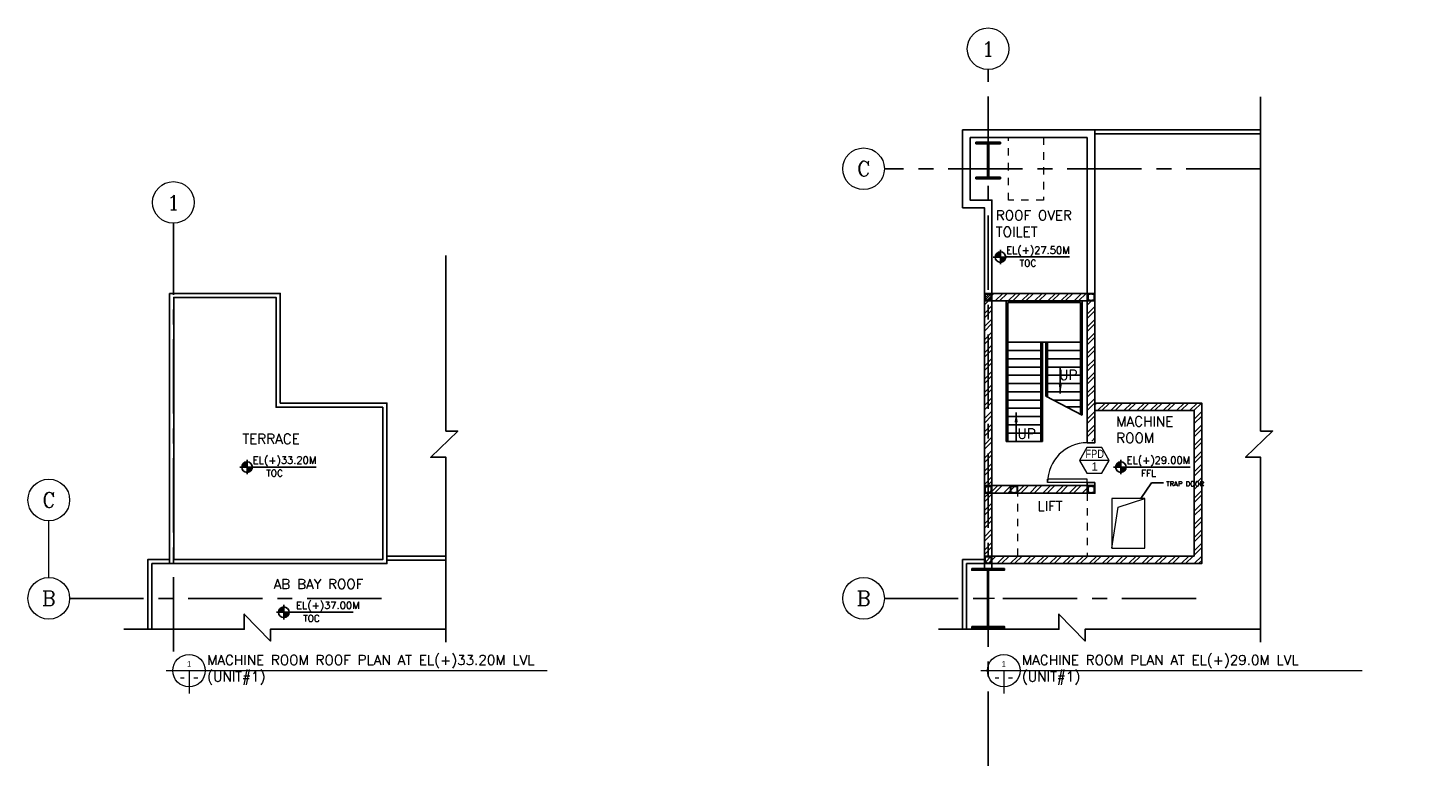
# Model space of a CAD drawing. Header units: inches. Extents: x 0 to 1544102, y -487208 to 23144100.
# Tile 62 of 256: x 332004 to 374357, y -419964 to -397387. Entities that reach past the tile are written whole.
import ezdxf
from ezdxf.enums import TextEntityAlignment as Align

# ---------------------------------------------------------------- set-up
doc = ezdxf.new("R2010")
doc.units = ezdxf.units.IN
doc.header["$LTSCALE"] = 1800
doc.header["$MEASUREMENT"] = 0
doc.linetypes.add('CENTER', pattern=[2, 1.25, -0.25, 0.25, -0.25])
doc.linetypes.add('HIDDENS', pattern=[0.25, 0.125, -0.125])
doc.layers.get('0').update_dxf_attribs({"color": 253, "lineweight": 9})
for name, color, linetype in [('1', 7, 'Continuous'), ('COL', 1, 'Continuous'), ('GRID', 251, 'CENTER'), ('REV3', 2, 'Continuous'), ('STAIR', 2, 'Continuous'), ('TEXT', 3, 'Continuous'), ('WALL', 6, 'Continuous')]:
    doc.layers.add(name, color=color, linetype=linetype)
for name, color, linetype, lineweight in [('2CON', 1, 'Continuous', 13), ('A-CUT OUT', 3, 'Continuous', 30), ('A-DOOR', 31, 'Continuous', 9), ('A-DOOR TAG', 3, 'Continuous', 15), ('A-WIN TAG', 3, 'Continuous', 13), ('A-WIN TAG TEXT', 3, 'Continuous', 13), ('ARROW', 3, 'Continuous', 13), ('CEN', 2, 'CENTER', 15), ('CL', 8, 'CENTER', 15), ('DIM', 4, 'Continuous', 18), ('LEADER', 4, 'Continuous', 15), ('TIT', 4, 'Continuous', 13), ('WALL HATCH', 251, 'Continuous', 13)]:
    doc.layers.add(name, color=color, linetype=linetype, lineweight=lineweight)
doc.styles.add('ARCHITECTURE', font='stylu.ttf')
doc.styles.add('COMPLEX', font='complex')
doc.styles.add('ROAMNS', font='ROMANS.shx')
doc.styles.add('ROMANC', font='ROMANC.SHX')
doc.styles.add('ROMANS', font='romans.shx')
doc.styles.add('SIMPLEX-25', font='simplex.shx')
doc.styles.get("Standard").update_dxf_attribs({"font": 'arial.ttf'})
doc.linetypes.add('FENCELINE1', pattern='A,0.25,-0.1,[133,ltypeshp.shx,S=0.1,R=0,X=-0.1,Y=0],-0.1,1', length=1.45)
doc.dimstyles.new('270-TA-100', dxfattribs={"dimscale": 150, "dimtxt": 400, "dimasz": 2, "dimexe": 0.75, "dimexo": 1, "dimgap": 1, "dimtad": 1, "dimdec": 0, "dimzin": 12, "dimdsep": 46, "dimtxsty": 'ROMANS', "dimcen": 0, "dimclrd": 256, "dimclre": 256, "dimclrt": 6, "dimadec": 1, "dimazin": 3, "dimtfac": 1, "dimtdec": 0, "dimtix": 1, "dimtmove": 2, "dimatfit": 0, "dimfxl": 1.25, "dimarcsym": 2})
doc.dimstyles.new('SET.DIM.', dxfattribs={"dimtxt": 375, "dimasz": 300, "dimexe": 50, "dimexo": 100, "dimgap": 100, "dimtad": 1, "dimdec": 0, "dimzin": 0, "dimdsep": 46, "dimtxsty": 'Standard', "dimcen": 0.09, "dimclrt": 2, "dimadec": 0, "dimazin": 0, "dimtfac": 1, "dimtdec": 0, "dimtofl": 0, "dimtmove": 2, "dimatfit": 3, "dimfxl": 0.18, "dimtolj": 1, "dimtzin": 0, "dimarcsym": 0})

# ---------------------------------------------------------------- blocks, each defined once
blk = doc.blocks.new('B-ROW COLUMN')
at = {"layer": 'COL'}
h = blk.add_hatch(dxfattribs=at)
h.set_pattern_fill('ANSI31', color=256, scale=200, style=0)
h.set_pattern_definition([(45, (155648.048, 63141.767), (-17.67767, 17.67767), [])])
h.paths.add_polyline_path([(171095, 85178), (172085, 85178), (172085, 85128), (171095, 85128)])
h.paths.add_polyline_path([(171574, 86878), (171606, 86878), (171606, 85178), (171574, 85178)])
h.paths.add_polyline_path([(171095, 86928), (172085, 86928), (172085, 86878), (171095, 86878)])
blk.add_line((171590, 85128), (171590, 86928))
at = {"layer": 'CEN'}
for p, q in [((171590, 85128), (171590, 86928)), ((171399, 86028), (171782, 86028))]:
    blk.add_line(p, q, dxfattribs=at)
at = {"layer": 'COL'}
for points in [[(171095, 86928), (172085, 86928), (172085, 86878), (171095, 86878)], [(171574, 86878), (171606, 86878), (171606, 85178), (171574, 85178)], [(171095, 85178), (172085, 85178), (172085, 85128), (171095, 85128)]]:
    blk.add_lwpolyline(points, close=True, dxfattribs=at)
blk = doc.blocks.new('C-ROW COLUMN (above17m)')
at = {"layer": 'COL'}
h = blk.add_hatch(dxfattribs=at)
h.set_pattern_fill('ANSI31', color=256, scale=200, style=0)
h.set_pattern_definition([(45, (-78771.347, -120071.694), (-17.6776695, 17.6776695), [])])
h.paths.add_polyline_path([(22, 755), (-22, 755), (-22, -255), (22, -255)])
h.paths.add_polyline_path([(370, -300), (370, -255), (-370, -255), (-370, -300)])
h.paths.add_polyline_path([(-370, 800), (-370, 755), (370, 755), (370, 800)])
at = {"layer": 'CEN'}
for p, q in [((0, -300), (0, 800)), ((-192, 0), (192, 0))]:
    blk.add_line(p, q, dxfattribs=at)
at = {"layer": 'COL'}
for points in [[(-370, 800), (370, 800), (370, 755), (-370, 755)], [(-22, 755), (22, 755), (22, -255), (-22, -255)], [(-370, -255), (370, -255), (370, -300), (-370, -300)]]:
    blk.add_lwpolyline(points, close=True, dxfattribs=at)
blk = doc.blocks.new('M_Fire Door Single - 1200 x 2100mm FPD1-Level 1')
at = {"layer": 'A-DOOR'}
for p, q in [((500, -115), (500, -1315)), ((600, -115), (500, -115)), ((600, -115), (600, -1315)), ((600, -1315), (500, -1315))]:
    blk.add_line(p, q, dxfattribs=at)
blk.add_arc((600, -115), 1200, 180, 270, dxfattribs=at)
blk = doc.blocks.new('PL-FFL2')
at = {"layer": 'A-CUT OUT'}
h = blk.add_hatch(color=7, dxfattribs=at)
h.paths.add_polyline_path([(3.09, 1.96, 0.414214), (1.09, -0.04), (3.09, -0.04)])
h.paths.add_polyline_path([(5.09, -0.04), (3.09, -0.04), (3.09, -2.04, 0.414214)])
at = {"color": 1, "linetype": 'Continuous'}
for p, q in [((3.09, 2.74), (3.09, -2.74)), ((29.24, 0), (4.78, 0)), ((4.78, 0), (5.09, 0)), ((0.31, -0.04), (5.09, -0.04))]:
    blk.add_line(p, q, dxfattribs=at)
blk.add_circle((3.09, -0.04), 2, dxfattribs=at)
at = {"color": 4, "linetype": 'Continuous'}
blk.add_attdef('EL(+)', text='', height=2.75, dxfattribs=at).set_placement((18.98, 2.4), align=Align.MIDDLE)
at = {"color": 3, "linetype": 'Continuous'}
blk.add_attdef('XXX', text='', height=2.5, dxfattribs=at).set_placement((18.44, -3.52), align=Align.MIDDLE)
blk = doc.blocks.new('Stub column')
at = {"layer": 'COL', "linetype": 'ByBlock'}
for p, q in [((-108, 90), (-108, -90)), ((-108, 90), (-100, 90)), ((-108, 90), (-100, 90)), ((-108, 90), (-108, -90)), ((-25, 100), (-100, 100)), ((-100, 100), (-100, -100)), ((-100, 100), (-100, -100)), ((-25, 100), (-100, 100)), ((90, 108), (-90, 108)), ((-90, 100), (-90, 108)), ((-90, 100), (-90, 108)), ((-25, 100), (100, 100)), ((90, 100), (90, 108)), ((100, 100), (100, -100)), ((108, 90), (100, 90)), ((108, 90), (108, -90)), ((-108, -90), (-100, -90)), ((-108, -90), (-100, -90)), ((-100, -100), (-25, -100)), ((-100, -100), (-25, -100)), ((-90, -100), (-90, -108)), ((-90, -100), (-90, -108)), ((90, -108), (-90, -108)), ((100, -100), (-25, -100)), ((90, -100), (90, -108)), ((108, -90), (100, -90))]:
    blk.add_line(p, q, dxfattribs=at)
for points in [[(-25, -100), (-25, -97, 0.401544), (-31, -91), (-88, -88, -0.401544), (-94, -82), (-94, 82, -0.401544), (-88, 88), (-31, 91, 0.401544), (-25, 97), (-25, 100)], [(-25, -100), (-25, -97, 0.401544), (-31, -91), (-88, -88, -0.401544), (-94, -82), (-94, 82, -0.401544), (-88, 88), (-31, 91, 0.401544), (-25, 97), (-25, 100)], [(25, -100), (25, -97, -0.401544), (31, -91), (88, -88, 0.401544), (94, -82), (94, 82, 0.401544), (88, 88), (31, 91, -0.401544), (25, 97), (25, 100)]]:
    blk.add_lwpolyline(points, format="xyb", dxfattribs=at)
blk = doc.blocks.new('GRD')
at = {"layer": 'CL', "linetype": 'Continuous'}
blk.add_circle((0, 419.99985), 419.99985, dxfattribs=at)
at = {"layer": 'CL', "color": 4, "style": 'COMPLEX'}
blk.add_attdef('GRD', text='', height=300, dxfattribs=at).set_placement((0, 419.99985), align=Align.MIDDLE)

msp = doc.modelspace()

# ---------------------------------------------------------------- hatches: boundary and pattern name
at = {"layer": 'WALL HATCH'}
h = msp.add_hatch(dxfattribs=at)
h.set_pattern_fill('ANSI32', color=256, scale=750, style=0)
h.set_pattern_definition([(45, (-80663.62, -583869.34), (-198.87378, 198.87378), []), (45, (-80531.04, -583869.34), (-198.87378, 198.87378), [])])
edge = h.paths.add_edge_path()
edge.add_arc((364222.71, -33997747.43), 33587860.14, 89.999901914, 90.000294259, ccw=False)
edge.add_line((364280.21, -409887.3), (364280.21, -405647.3))
edge.add_line((364280.21, -405647.3), (364050.21, -405647.3))
edge.add_line((364050.21, -405647.3), (364050.21, -409887.3))
h = msp.add_hatch(dxfattribs=at)
h.set_pattern_fill('ANSI32', color=256, scale=750, style=0)
h.set_pattern_definition([(45, (-80666.85, -583869.34), (-198.87378, 198.87378), []), (45, (-80534.26, -583869.34), (-198.87378, 198.87378), [])])
h.paths.add_polyline_path([(364046.99, -405417.3), (360935.21, -405417.3), (360935.21, -405647.3), (364046.99, -405647.3)])
h = msp.add_hatch(dxfattribs=at)
h.set_pattern_fill('ANSI32', color=256, scale=750, style=0)
h.set_pattern_definition([(45, (-80663.62, -583919.34), (-198.87378, 198.87378), []), (45, (-80531.04, -583919.34), (-198.87378, 198.87378), [])])
h.paths.add_polyline_path([(364280.21, -408967.3), (367280.21, -408967.3), (367280.21, -413367.3), (361165.21, -413367.3), (361165.21, -405417.3), (360935.21, -405417.3), (360935.21, -413597.3), (367510.21, -413597.3), (367510.21, -408737.3), (364280.21, -408737.3)])
h = msp.add_hatch(dxfattribs=at)
h.set_pattern_fill('ANSI32', color=256, scale=750, style=0)
h.set_pattern_definition([(45, (-60515.62, -596437.1), (-198.87378, 198.87378), []), (45, (-60383.04, -596437.1), (-198.87378, 198.87378), [])])
h.paths.add_polyline_path([(364050.21, -411467.3), (363355.21, -411467.3), (361165.21, -411467.3), (361165.21, -411352.3), (364050.21, -411352.3)])
h.paths.add_polyline_path([(364050.21, -411352.3), (361165.21, -411352.3), (361165.21, -411237.3), (361175.21, -411237.3), (364050.21, -411237.3)])

# ---------------------------------------------------------------- linework, layer by layer
at = {"linetype": 'HIDDENS'}
for points in [[(361665.21, -400697.3), (362725.21, -400697.3), (362725.21, -402597.3), (361665.21, -402597.3)], [(361950.21, -411467.3), (364050.21, -411467.3), (364050.21, -413367.3), (361950.21, -413367.3)]]:
    msp.add_lwpolyline(points, close=True, dxfattribs=at)
at = {"layer": '1'}
for points in [[(369292.43, -415978.46), (369292.43, -410375.46), (368836.58, -410375.46), (369653.29, -409585.75), (369292.43, -409585.75), (369292.43, -399469.66)], [(344645.09, -415978.46), (344645.09, -410375.46), (344189.24, -410375.46), (345005.95, -409585.75), (344645.09, -409585.75), (344645.09, -404276.72)], [(334903.31, -415581.51), (338546.35, -415581.51), (338546.35, -415125.66), (339336.06, -415942.37), (339336.06, -415581.51), (344645.09, -415581.51)], [(359550.65, -415581.51), (363193.69, -415581.51), (363193.69, -415125.66), (363983.4, -415942.37), (363983.4, -415581.51), (369292.43, -415581.51)]]:
    msp.add_lwpolyline(points, dxfattribs=at)
at = {"layer": '2CON'}
msp.add_line((364712.88, -410474.34), (363812.88, -410474.34), dxfattribs=at)
at = {"layer": 'A-DOOR TAG'}
msp.add_lwpolyline([(364789.31, -413127.67), (365789.31, -413127.67), (365789.31, -411627.67), (364789.31, -411627.67)], close=True, dxfattribs=at)
msp.add_lwpolyline([(364789.31, -413127.67), (364987.54, -411886.76), (365789.31, -411627.67)], dxfattribs=at)
at = {"layer": 'A-WIN TAG'}
msp.add_lwpolyline([(364037.88, -410084.63), (363812.88, -410474.34), (364037.88, -410864.05), (364487.88, -410864.05), (364712.88, -410474.34), (364487.88, -410084.63)], close=True, dxfattribs=at)
at = {"layer": 'COL'}
for points in [[(360935.21, -405417.3), (361165.21, -405417.3), (361165.21, -405647.3), (360935.21, -405647.3)], [(364050.21, -405417.3), (364280.21, -405417.3), (364280.21, -405647.3), (364050.21, -405647.3)], [(364050.21, -411237.3), (364280.21, -411237.3), (364280.21, -411467.3), (364050.21, -411467.3)]]:
    msp.add_lwpolyline(points, close=True, dxfattribs=at)
at = {"layer": 'DIM'}
msp.add_line((332634.3, -414017.3), (332634.3, -412301.75), dxfattribs=at)
at = {"layer": 'GRID'}
for p, q in [((361050.21, -419713.19), (361050.21, -398647.3)), ((369292.43, -401647.3), (357911.64, -401647.3)), ((336402.87, -416258.57), (336402.87, -403297.19)), ((342700.5, -414647.3), (333264.3, -414647.3)), ((367347.84, -414647.3), (357911.64, -414647.3))]:
    msp.add_line(p, q, dxfattribs=at)
at = {"layer": 'REV3', "linetype": 'Continuous'}
for p, q in [((361165.21, -413367.3), (360935.21, -413367.3)), ((361165.21, -413597.3), (360935.21, -413597.3))]:
    msp.add_line(p, q, dxfattribs=at)
at = {"layer": 'STAIR', "linetype": 'FENCELINE1', "ltscale": 0.25}
for p, q in [((361595.21, -405647.3), (361595.21, -409897.3)), ((363895.21, -405647.3), (363895.21, -409106.19)), ((362695.21, -406897.3), (362695.21, -409897.3)), ((362795.21, -406897.3), (362795.21, -408531.23))]:
    msp.add_line(p, q, dxfattribs=at)
at = {"layer": 'STAIR'}
for p, q in [((361645.21, -405697.3), (361645.21, -409897.3)), ((363845.21, -405697.3), (361645.21, -405697.3)), ((363845.21, -405697.3), (363845.21, -409080.06)), ((363845.21, -406897.3), (361645.21, -406897.3)), ((362645.21, -406897.3), (362645.21, -409897.3)), ((362845.21, -406897.3), (362845.21, -408557.37)), ((362645.21, -407147.3), (361645.21, -407147.3)), ((362645.21, -407397.3), (361645.21, -407397.3)), ((363845.21, -407147.3), (362845.21, -407147.3)), ((363845.21, -407397.3), (362845.21, -407397.3)), ((362645.21, -407647.3), (361645.21, -407647.3)), ((363845.21, -407647.3), (362845.21, -407647.3)), ((362645.21, -407897.3), (361645.21, -407897.3)), ((362645.21, -408147.3), (361645.21, -408147.3)), ((363845.21, -407897.3), (362845.21, -407897.3)), ((363845.21, -408147.3), (362845.21, -408147.3)), ((362645.21, -408397.3), (361645.21, -408397.3)), ((362645.21, -408647.3), (361645.21, -408647.3)), ((363895.21, -409106.19), (362795.21, -408531.23)), ((363845.21, -408397.3), (362845.21, -408397.3)), ((363845.21, -408647.3), (363017.26, -408647.3)), ((362645.21, -408897.3), (361645.21, -408897.3)), ((363845.21, -408847.3), (363399.9, -408847.3)), ((362645.21, -409147.3), (361645.21, -409147.3)), ((362645.21, -409397.3), (361645.21, -409397.3)), ((362695.21, -409897.3), (361595.21, -409897.3)), ((362645.21, -409647.3), (361645.21, -409647.3))]:
    msp.add_line(p, q, dxfattribs=at)
at = {"layer": 'TIT'}
for p, q in [((336181.86, -416835.04), (347713.19, -416835.04)), ((336876.11, -416835.04), (336876.11, -417529.29)), ((360829.2, -416835.04), (372360.53, -416835.04)), ((361523.45, -416835.04), (361523.45, -417529.29))]:
    msp.add_line(p, q, dxfattribs=at)
for centre in [(336876.11, -416835.04), (361523.45, -416835.04)]:
    msp.add_circle(centre, 490.91, dxfattribs=at)
at = {"layer": 'WALL'}
for p, q in [((360275.21, -400467.3), (369292.43, -400467.3)), ((364280.21, -400467.3), (364280.21, -405562.3)), ((364280.21, -400592.3), (369292.43, -400592.3)), ((360505.21, -400697.3), (364050.21, -400697.3)), ((364050.21, -400697.3), (364050.21, -405417.3)), ((364050.21, -405417.3), (360935.21, -405417.3)), ((364050.21, -405647.3), (360935.21, -405647.3)), ((364280.21, -408737.3), (367510.21, -408737.3)), ((364280.21, -408967.3), (367280.21, -408967.3)), ((367510.21, -413597.3), (367510.21, -408737.3)), ((364050.21, -411137.3), (364050.21, -411237.3)), ((364280.21, -411137.3), (364280.21, -411237.3)), ((344633.7, -413367.3), (342862.87, -413367.3)), ((344633.7, -413492.3), (342862.87, -413492.3))]:
    msp.add_line(p, q, dxfattribs=at)
at = {"layer": 'WALL', "flags": 128}
for points in [[(360275.21, -400467.3), (360275.21, -402827.3), (360935.21, -402827.3), (360935.21, -413786.38)], [(360505.21, -400697.3), (360505.21, -402597.3), (361165.21, -402597.3), (361165.21, -413768.51)], [(335752.87, -415581.51), (335752.87, -413597.3), (342862.87, -413597.3), (342862.87, -408737.3), (339632.87, -408737.3), (339632.87, -405417.3), (336287.87, -405417.3)], [(336287.87, -405417.3), (336287.87, -413597.3), (336402.87, -413597.3)], [(364280.21, -405647.3), (364280.21, -409937.3), (364050.21, -409937.3), (364050.21, -405647.3)], [(360935.21, -411237.3), (364050.21, -411237.3)], [(364280.21, -411137.3), (364050.21, -411137.3)], [(360935.21, -411467.3), (364050.21, -411467.3)], [(335627.87, -415581.51), (335627.87, -413472.3), (336287.87, -413472.3)], [(360275.21, -415581.51), (360275.21, -413472.3), (360935.21, -413472.3)], [(360400.21, -415581.51), (360400.21, -413597.3), (360935.21, -413597.3)]]:
    msp.add_lwpolyline(points, dxfattribs=at)
msp.add_lwpolyline([(336412.87, -413472.3), (342737.87, -413472.3), (342737.87, -408862.3), (339507.87, -408862.3), (339507.87, -405542.3), (336412.87, -405542.3)], close=True, dxfattribs=at)
at = {"layer": 'WALL'}
for points in [[(364280.21, -408737.3), (367510.21, -408737.3), (367510.21, -413597.3), (360935.21, -413597.3)], [(364280.21, -408967.3), (367280.21, -408967.3), (367280.21, -413367.3), (361165.21, -413367.3)], [(360935.21, -413367.3), (360935.21, -413597.3)], [(361165.21, -413367.3), (361165.21, -413597.3)]]:
    msp.add_lwpolyline(points, dxfattribs=at)

# ---------------------------------------------------------------- block references
for name, p in [('C-ROW COLUMN (above17m)', (361050.21, -401647.3)), ('B-ROW COLUMN', (189459.99, -500674.92))]:
    msp.add_blockref(name, p)
at = {"layer": '1'}
ref = msp.add_blockref('PL-FFL2', (361174.53, -404317.26), dxfattribs=dict(at, xscale=80, yscale=80, zscale=80))
ref.add_attrib('XXX', 'TOC', dxfattribs={"layer": '0', "color": 3, "linetype": 'Continuous', "height": 200, "style": 'SIMPLEX-25'}).set_placement((362256.18, -404504.21), align=Align.MIDDLE)
ref.add_attrib('EL(+)', 'EL(+)27.50M', dxfattribs={"layer": '0', "color": 4, "linetype": 'Continuous', "height": 220, "style": 'SIMPLEX-25'}).set_placement((362555.26, -404125.49), align=Align.MIDDLE)
ref = msp.add_blockref('PL-FFL2', (338383.69, -410673.3), dxfattribs=dict(at, xscale=80, yscale=80, zscale=80))
ref.add_attrib('XXX', 'TOC', dxfattribs={"layer": '0', "color": 3, "linetype": 'Continuous', "height": 200, "style": 'SIMPLEX-25'}).set_placement((339465.34, -410860.25), align=Align.MIDDLE)
ref.add_attrib('EL(+)', 'EL(+)33.20M', dxfattribs={"layer": '0', "color": 4, "linetype": 'Continuous', "height": 220, "style": 'SIMPLEX-25'}).set_placement((339764.42, -410481.53), align=Align.MIDDLE)
ref = msp.add_blockref('PL-FFL2', (364818.95, -410673.3), dxfattribs=dict(at, xscale=80, yscale=80, zscale=80))
ref.add_attrib('XXX', 'FFL', dxfattribs={"layer": '0', "color": 3, "linetype": 'Continuous', "height": 200, "style": 'SIMPLEX-25'}).set_placement((365900.6, -410860.25), align=Align.MIDDLE)
ref.add_attrib('EL(+)', 'EL(+)29.00M', dxfattribs={"layer": '0', "color": 4, "linetype": 'Continuous', "height": 220, "style": 'SIMPLEX-25'}).set_placement((366199.69, -410481.53), align=Align.MIDDLE)
ref = msp.add_blockref('PL-FFL2', (339497.39, -415066.09), dxfattribs=dict(at, xscale=80, yscale=80, zscale=80))
ref.add_attrib('XXX', 'TOC', dxfattribs={"layer": '0', "color": 3, "linetype": 'Continuous', "height": 200, "style": 'SIMPLEX-25'}).set_placement((340579.03, -415253.04), align=Align.MIDDLE)
ref.add_attrib('EL(+)', 'EL(+)37.00M', dxfattribs={"layer": '0', "color": 4, "linetype": 'Continuous', "height": 220, "style": 'SIMPLEX-25'}).set_placement((341075.78, -414874.32), align=Align.MIDDLE)
at = {"layer": 'A-DOOR', "rotation": 269.9999999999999}
msp.add_blockref('M_Fire Door Single - 1200 x 2100mm FPD1-Level 1', (364165.21, -410537.3), dxfattribs=at)
at = {"layer": 'COL', "xscale": -1, "rotation": 180}
for p in [(361050.21, -405532.3), (364165.21, -405532.3), (361050.21, -411352.3), (361835.21, -411352.3), (364165.21, -411352.3)]:
    msp.add_blockref('Stub column', p, dxfattribs=at)
at = {"layer": 'COL'}
msp.add_blockref('Stub column', (361050.21, -413482.29), dxfattribs=at)
at = {"layer": 'DIM', "xscale": 1.5, "yscale": 1.5, "zscale": 1.5}
for p, values in [((361050.21, -398647.3), {'GRD': '1'}), ((357281.64, -402277.3), {'GRD': 'C'}), ((336402.87, -403297.19), {'GRD': '1'}), ((332634.3, -412301.75), {'GRD': 'C'}), ((332634.3, -415277.3), {'GRD': 'B'}), ((357281.64, -415277.3), {'GRD': 'B'})]:
    msp.add_blockref('GRD', p, dxfattribs=at).add_auto_attribs(values)

# ---------------------------------------------------------------- texts
at = {"layer": 'A-WIN TAG TEXT', "width": 0.8}
msp.add_text('FPD', height=250, dxfattribs=at).set_placement((364274.23, -410274.4), align=Align.MIDDLE)
at = {"layer": 'A-WIN TAG TEXT'}
msp.add_text('1', height=250, dxfattribs=at).set_placement((364274.47, -410660.21), align=Align.MIDDLE)
at = {"layer": 'TEXT', "linetype": 'CENTER', "style": 'ROMANC'}
for s, p in [('UP', (363200.33, -408035.49, -1000)), ('UP', (361937.71, -409811.23, -1000)), ('LIFT', (362543.58, -412003.19))]:
    msp.add_text(s, height=300, dxfattribs=at).set_placement(p)
at = {"layer": 'TEXT'}
for s, style, p in [('1', 'ARCHITECTURE', (336876.11, -416630.5)), ('1', 'ARCHITECTURE', (361523.45, -416630.5)), ('-', 'ROAMNS', (337080.65, -417039.59)), ('-', 'ROAMNS', (361727.99, -417039.59))]:
    msp.add_text(s, height=163.64, dxfattribs=dict(at, style=style)).set_placement(p, align=Align.MIDDLE)
at = {"layer": 'TEXT', "style": 'ROMANS', "width": 0.8}
for p in [(336671.56, -417039.59), (361318.9, -417039.59)]:
    msp.add_text('-', height=163.64, dxfattribs=at).set_placement(p, align=Align.MIDDLE)
at = {"layer": 'TEXT'}
for s, insert, char_height, width, attachment_point, style in [('ROOF OVER TOILET', (361282.83, -402907.26), 300, 2958.3972, 1, 'ROAMNS'), ('MACHINE ROOM', (364926.14, -409142.27), 300, 2139.2936, 1, 'ROMANC'), ('TERRACE', (338490.87, -409671.21), 300, 2139.2936, 1, 'ROMANC'), ('TRAP DOOR', (366435.42, -411257.51), 150, 11057.1429, 7, 'ROMANS'), ('AB BAY ROOF', (339435.57, -414064), 300, 3598.0058, 1, 'ROMANC'), ('{\\Fcomplex|c0;MACHINE ROOM ROOF PLAN AT EL(+)33.20M LVL\\P(UNIT#1)}', (337424.51, -416362.2), 300, 12110.8162, 1, 'ARCHITECTURE'), ('{\\Fcomplex|c0;MACHINE ROOM PLAN AT EL(+)29.0M LVL\\P(UNIT#1)}', (362071.85, -416362.2), 300, 11259.8953, 1, 'ARCHITECTURE')]:
    msp.add_mtext(s, dxfattribs=dict(at, insert=insert, char_height=char_height, width=width, attachment_point=attachment_point, style=style))

# ---------------------------------------------------------------- leaders
at = {"layer": 'ARROW'}
msp.add_leader([(365671.36, -411627.67), (365992.08, -411156.65), (366352.31, -411156.68)], dimstyle='SET.DIM.', override={"dimasz": 150, "dimtad": 0}, dxfattribs=at)
at = {"layer": 'LEADER'}
for points in [[(363232.45, -408452.37), (363232.45, -407647.3)], [(361898.21, -409024.74), (361898.21, -409897.3)]]:
    msp.add_leader(points, dimstyle='270-TA-100', dxfattribs=at)

doc.saveas('drawing.dxf')
